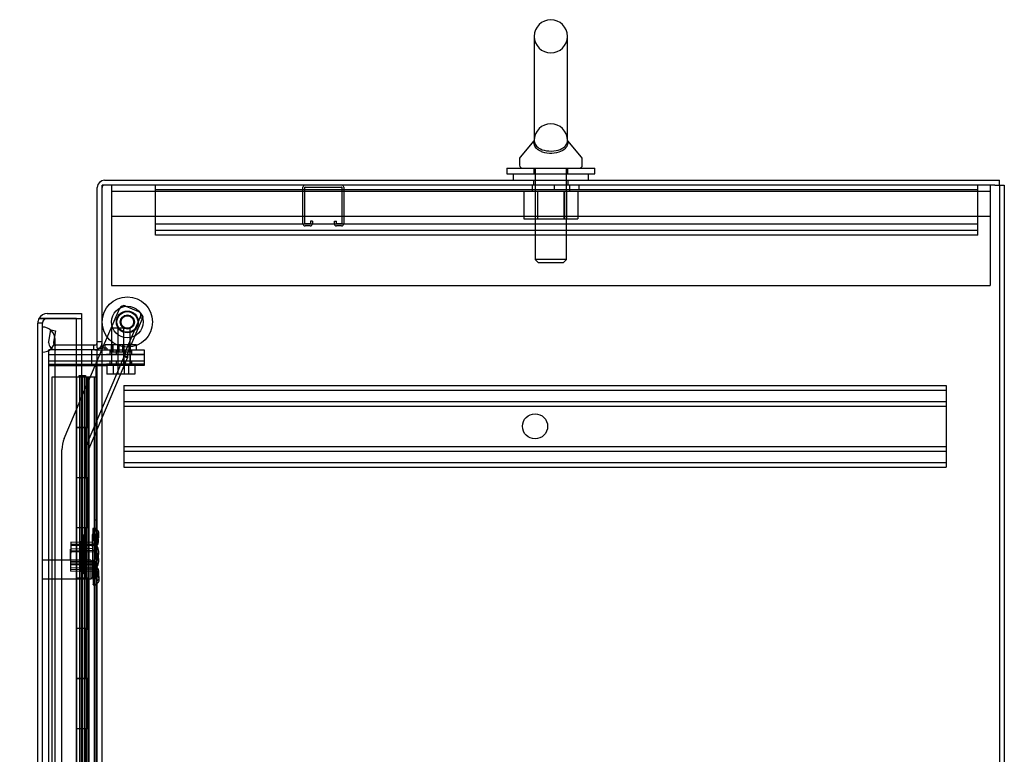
# Model space of a CAD drawing. Header units: inches. Extents: x 1 to 299, y -2 to 199.
# Tile 33 of 57: x 142 to 161, y 114 to 129. Entities that reach past the tile are written whole.
import ezdxf
from ezdxf.enums import TextEntityAlignment as Align
from ezdxf.lldxf.tags import DXFTag

# ---------------------------------------------------------------- set-up
doc = ezdxf.new("R2010")
doc.units = ezdxf.units.IN
doc.header["$MEASUREMENT"] = 0
for name, color, linetype in [('COM50677-2', 7, 'Continuous'), ('COM53964-1', 7, 'Continuous'), ('COM54746-48', 7, 'Continuous'), ('COM70098', 7, 'Continuous'), ('COM70215', 7, 'Continuous'), ('COM70220', 7, 'Continuous'), ('COM70739-8', 7, 'Continuous'), ('COM70839-1', 7, 'Continuous'), ('COM71196-5', 7, 'Continuous'), ('COM71210-10', 7, 'Continuous'), ('COM71298-1', 7, 'Continuous'), ('Default', 7, 'Continuous'), ('GSK87756', 7, 'Continuous'), ('NTS18024', 7, 'Continuous'), ('NTS18147', 7, 'Continuous'), ('NTS86070', 7, 'Continuous'), ('ROL87452', 7, 'Continuous'), ('RVT17786', 7, 'Continuous'), ('SCC180005', 7, 'Continuous'), ('SCS86414', 7, 'Continuous'), ('STD26122', 7, 'Continuous'), ('WAF25376', 7, 'Continuous'), ('WAF25377', 7, 'Continuous'), ('WAM254785', 7, 'Continuous'), ('WAM30038', 7, 'Continuous')]:
    doc.layers.add(name, color=color, linetype=linetype)
doc.styles.add('SEACAD_Times_New_Roman', font='times.ttf')
tags = doc.linetypes.add('HIDDEN2', pattern=[0.1875, 0.125, -0.0625]).pattern_tags.tags
tags[6:7] = [DXFTag(74, 4), DXFTag(75, 0), DXFTag(340, '0'), DXFTag(46, 0.0), DXFTag(50, 0.0), DXFTag(44, 0.0), DXFTag(45, 0.0)]
tags[4:5] = [DXFTag(74, 4), DXFTag(75, 0), DXFTag(340, '0'), DXFTag(46, 0.0), DXFTag(50, 0.0), DXFTag(44, 0.0), DXFTag(45, 0.0)]
doc.dimstyles.new('HAMMOND_(STH_-_300x200)', dxfattribs={"dimtxt": 1.5, "dimasz": 1.875, "dimexe": 0.75, "dimexo": 0.75, "dimgap": 0.375, "dimtad": 0, "dimtih": 1, "dimtoh": 1, "dimzin": 0, "dimdsep": 46, "dimtxsty": 'SEACAD_Times_New_Roman', "dimblk1": '_SE_FILLED', "dimblk2": '_SE_FILLED', "dimsah": 1, "dimcen": 0.75, "dimadec": 0, "dimazin": 0, "dimtfac": 0.8, "dimtofl": 0, "dimtmove": 0, "dimatfit": 3, "dimfxl": 1, "dimtolj": 1, "dimtzin": 0, "dimarcsym": 0})

# ---------------------------------------------------------------- blocks, each defined once
blk = doc.blocks.new('SE4')
at = {"layer": 'COM50677-2', "color": 7, "linetype": 'HIDDEN2'}
for p, q in [((143.609, 125.332), (143.609, 125.147)), ((151.984, 125.332), (151.984, 125.207)), ((152.734, 125.207), (152.734, 125.332)), ((161.109, 125.332), (161.109, 125.147)), ((143.609, 125.207), (161.109, 125.207)), ((143.609, 125.147), (143.609, 123.332)), ((161.109, 125.147), (161.109, 123.332)), ((161.109, 124.707), (143.609, 124.707)), ((143.609, 123.332), (161.109, 123.332))]:
    blk.add_line(p, q, dxfattribs=at)
at = {"layer": 'COM53964-1', "color": 7, "linetype": 'HIDDEN2'}
for p, q in [((144.484, 125.194), (144.484, 125.332)), ((152.422, 125.332), (152.422, 125.237)), ((152.922, 125.237), (152.922, 125.332)), ((160.859, 125.194), (160.859, 125.332)), ((160.859, 125.237), (144.484, 125.237)), ((144.484, 124.47), (144.484, 125.194)), ((160.859, 124.47), (160.859, 125.194)), ((160.859, 124.553), (144.484, 124.553)), ((144.484, 124.332), (144.484, 124.47)), ((160.859, 124.427), (144.484, 124.427)), ((160.859, 124.332), (144.484, 124.332)), ((160.859, 124.332), (160.859, 124.47)), ((143.856, 121.341), (143.856, 121.203)), ((143.856, 121.341), (160.231, 121.341)), ((143.856, 121.246), (160.231, 121.246)), ((143.856, 121.203), (143.856, 119.854)), ((160.231, 121.341), (160.231, 121.203)), ((160.231, 121.203), (160.231, 119.854)), ((143.856, 121.022), (160.231, 121.022)), ((143.856, 120.927), (160.231, 120.927)), ((143.856, 120.13), (160.231, 120.13)), ((143.856, 120.035), (160.231, 120.035)), ((143.856, 119.854), (143.856, 119.716)), ((143.856, 119.811), (160.231, 119.811)), ((160.231, 119.854), (160.231, 119.716)), ((143.856, 119.716), (160.231, 119.716))]:
    blk.add_line(p, q, dxfattribs=at)
blk.add_circle((152.044, 120.529), 0.25, dxfattribs=at)
at = {"layer": 'COM54746-48', "color": 7, "linetype": 'HIDDEN2'}
for p, q in [((142.911, 121.506), (142.425, 121.506)), ((142.425, 121.506), (142.425, 73.506)), ((142.967, 121.515), (142.967, 121.541)), ((142.967, 121.541), (143.017, 121.541)), ((143.017, 121.515), (142.967, 121.515)), ((142.975, 121.506), (142.975, 120.506)), ((142.98, 121.515), (142.98, 121.506)), ((142.98, 121.506), (142.98, 120.506)), ((143.017, 121.541), (143.042, 121.541)), ((143.017, 121.515), (143.042, 121.515)), ((143.019, 120.506), (143.019, 121.506)), ((143.025, 120.506), (143.025, 121.506)), ((143.03, 121.506), (143.03, 120.506)), ((143.042, 121.541), (143.092, 121.541)), ((143.092, 121.515), (143.042, 121.515)), ((143.071, 121.506), (143.071, 120.506)), ((143.08, 121.506), (143.08, 121.515)), ((143.08, 120.506), (143.08, 121.506)), ((143.085, 120.506), (143.085, 121.506)), ((143.092, 121.541), (143.092, 121.515)), ((143.147, 120.506), (143.147, 121.506)), ((143.156, 121.506), (143.156, 120.506)), ((143.16, 120.506), (143.16, 121.506)), ((143.165, 120.506), (143.165, 121.506)), ((143.266, 121.506), (143.266, 73.506)), ((142.975, 120.506), (142.975, 119.505)), ((142.98, 120.506), (142.98, 73.506)), ((143.019, 120.506), (143.019, 119.505)), ((143.025, 120.506), (143.025, 119.505)), ((143.03, 119.506), (143.03, 120.506)), ((143.071, 119.506), (143.071, 120.506)), ((143.08, 73.506), (143.08, 120.506)), ((143.085, 119.505), (143.085, 120.506)), ((143.116, 119.506), (143.116, 120.506)), ((143.165, 120.506), (143.16, 120.506)), ((143.165, 119.506), (143.165, 120.506)), ((142.975, 119.507), (142.913, 119.507)), ((142.975, 119.507), (143.019, 119.507)), ((142.975, 119.506), (142.975, 118.506)), ((143.147, 119.507), (143.019, 119.507)), ((143.019, 118.506), (143.019, 119.505)), ((143.025, 118.506), (143.025, 119.505)), ((143.03, 119.506), (143.03, 118.506)), ((143.071, 119.506), (143.071, 118.506)), ((143.085, 118.506), (143.085, 119.505)), ((143.147, 119.505), (143.147, 119.506)), ((143.147, 118.506), (143.147, 119.505)), ((143.156, 119.506), (143.156, 118.506)), ((143.165, 119.506), (143.16, 119.506)), ((143.16, 118.506), (143.16, 119.506)), ((143.165, 118.506), (143.165, 119.506)), ((143.328, 118.658), (143.266, 118.658)), ((142.975, 118.506), (142.975, 117.505)), ((143.019, 118.506), (143.019, 117.505)), ((143.025, 118.506), (143.025, 117.505)), ((143.03, 117.506), (143.03, 118.506)), ((143.071, 117.506), (143.071, 118.506)), ((143.085, 117.505), (143.085, 118.506)), ((143.116, 117.506), (143.116, 118.506)), ((143.165, 118.506), (143.16, 118.506)), ((143.165, 117.506), (143.165, 118.506)), ((143.266, 118.354), (143.328, 118.354)), ((142.975, 117.507), (142.913, 117.507)), ((142.975, 117.507), (143.019, 117.507)), ((142.975, 117.506), (142.975, 116.506)), ((143.147, 117.507), (143.019, 117.507)), ((143.019, 116.506), (143.019, 117.505)), ((143.025, 116.506), (143.025, 117.505)), ((143.03, 117.506), (143.03, 116.506)), ((143.071, 117.506), (143.071, 116.506)), ((143.085, 116.506), (143.085, 117.505)), ((143.147, 117.505), (143.147, 117.506)), ((143.147, 116.506), (143.147, 117.505)), ((143.156, 117.506), (143.156, 116.506)), ((143.165, 117.506), (143.16, 117.506)), ((143.16, 116.506), (143.16, 117.506)), ((143.165, 116.506), (143.165, 117.506)), ((142.975, 116.506), (142.975, 115.505)), ((143.019, 116.506), (143.019, 115.505)), ((143.025, 116.506), (143.025, 115.505)), ((143.03, 115.506), (143.03, 116.506)), ((143.071, 115.506), (143.071, 116.506)), ((143.085, 115.505), (143.085, 116.506)), ((143.116, 115.506), (143.116, 116.506)), ((143.165, 116.506), (143.16, 116.506)), ((143.165, 115.506), (143.165, 116.506)), ((142.975, 115.507), (142.913, 115.507)), ((142.975, 115.507), (143.019, 115.507)), ((142.975, 115.506), (142.975, 114.506)), ((143.147, 115.507), (143.019, 115.507)), ((143.019, 114.506), (143.019, 115.505)), ((143.025, 114.506), (143.025, 115.505)), ((143.03, 115.506), (143.03, 114.506)), ((143.071, 115.506), (143.071, 114.506)), ((143.085, 114.506), (143.085, 115.505)), ((143.147, 115.505), (143.147, 115.506)), ((143.147, 114.506), (143.147, 115.505)), ((143.156, 115.506), (143.156, 114.506)), ((143.165, 115.506), (143.16, 115.506)), ((143.16, 114.506), (143.16, 115.506)), ((143.165, 114.506), (143.165, 115.506)), ((142.975, 114.506), (142.975, 113.505)), ((143.019, 114.506), (143.019, 113.505)), ((143.025, 114.506), (143.025, 113.505)), ((143.03, 113.506), (143.03, 114.506)), ((143.071, 113.506), (143.071, 114.506)), ((143.085, 113.505), (143.085, 114.506)), ((143.116, 113.506), (143.116, 114.506)), ((143.165, 114.506), (143.16, 114.506)), ((143.165, 113.506), (143.165, 114.506))]:
    blk.add_line(p, q, dxfattribs=at)
at = {"layer": 'COM54746-48', "color": 7, "linetype": 'Continuous'}
for p, q in [((142.913, 121.506), (142.911, 121.506)), ((143.116, 121.506), (142.913, 121.506)), ((142.913, 121.506), (142.913, 120.506)), ((143.328, 121.506), (143.116, 121.506)), ((143.116, 121.506), (143.116, 120.506)), ((142.913, 120.506), (142.913, 119.505)), ((142.913, 120.506), (143.147, 120.506)), ((142.913, 120.506), (142.913, 120.506)), ((143.116, 120.506), (142.913, 120.506)), ((142.975, 120.506), (142.975, 120.506)), ((142.98, 120.506), (142.98, 120.506)), ((143.08, 120.506), (143.08, 120.506)), ((143.16, 120.506), (143.116, 120.506)), ((143.147, 119.506), (143.147, 120.506)), ((143.156, 119.506), (143.156, 120.506)), ((143.16, 120.506), (143.16, 119.506)), ((143.116, 119.506), (142.913, 119.506)), ((142.913, 119.506), (142.913, 118.506)), ((143.147, 119.505), (142.913, 119.505)), ((143.116, 119.506), (143.116, 118.506)), ((143.16, 119.506), (143.116, 119.506)), ((142.913, 118.506), (142.913, 117.505)), ((143.116, 118.506), (142.913, 118.506)), ((143.116, 118.506), (142.913, 118.506)), ((143.16, 118.506), (143.116, 118.506)), ((143.147, 117.506), (143.147, 118.506)), ((143.156, 117.506), (143.156, 118.506)), ((143.16, 118.506), (143.16, 117.506)), ((143.116, 117.506), (142.913, 117.506)), ((142.913, 117.506), (142.913, 116.506)), ((143.147, 117.505), (142.913, 117.505)), ((143.116, 117.506), (143.116, 116.506)), ((143.16, 117.506), (143.116, 117.506)), ((142.913, 116.506), (142.913, 115.505)), ((143.116, 116.506), (142.913, 116.506)), ((143.116, 116.506), (142.913, 116.506)), ((143.16, 116.506), (143.116, 116.506)), ((143.147, 115.506), (143.147, 116.506)), ((143.156, 115.506), (143.156, 116.506)), ((143.16, 116.506), (143.16, 115.506)), ((143.116, 115.506), (142.913, 115.506)), ((142.913, 115.506), (142.913, 114.506)), ((143.147, 115.505), (142.913, 115.505)), ((143.116, 115.506), (143.116, 114.506)), ((143.16, 115.506), (143.116, 115.506)), ((142.913, 114.506), (142.913, 113.505)), ((143.116, 114.506), (142.913, 114.506)), ((143.116, 114.506), (142.913, 114.506)), ((143.16, 114.506), (143.116, 114.506)), ((143.147, 113.506), (143.147, 114.506)), ((143.156, 113.506), (143.156, 114.506)), ((143.16, 114.506), (143.16, 113.506))]:
    blk.add_line(p, q, dxfattribs=at)
at = {"layer": 'COM70098', "color": 7, "linetype": 'HIDDEN2'}
for p, q in [((142.361, 121.957), (143.51, 121.957)), ((143.218, 121.957), (143.218, 122.052)), ((143.51, 122.052), (144.26, 122.052)), ((144.26, 121.957), (143.51, 121.957)), ((143.58, 122.052), (143.58, 121.957)), ((143.705, 122.052), (143.705, 121.957)), ((143.892, 121.957), (143.892, 122.052)), ((144.017, 121.957), (144.017, 122.052)), ((144.26, 122.052), (144.26, 121.957)), ((142.361, 121.835), (143.51, 121.835)), ((143.218, 121.74), (143.218, 121.835)), ((143.51, 121.835), (144.26, 121.835)), ((143.58, 121.835), (143.58, 121.74)), ((143.705, 121.835), (143.705, 121.74)), ((143.892, 121.74), (143.892, 121.835)), ((144.017, 121.74), (144.017, 121.835)), ((144.26, 121.835), (144.26, 121.74)), ((142.361, 121.74), (143.51, 121.74)), ((144.26, 121.74), (143.51, 121.74))]:
    blk.add_line(p, q, dxfattribs=at)
at = {"layer": 'COM70215', "color": 7, "linetype": 'HIDDEN2'}
for p, q in [((147.423, 124.562), (147.423, 125.289)), ((147.463, 124.562), (147.463, 125.289)), ((147.466, 125.292), (148.193, 125.292)), ((148.196, 125.289), (148.196, 124.562)), ((148.236, 125.289), (148.236, 124.562)), ((147.568, 124.559), (147.466, 124.559)), ((147.568, 124.519), (147.466, 124.519)), ((147.571, 124.613), (147.571, 124.562)), ((147.611, 124.613), (147.571, 124.613)), ((147.611, 124.613), (147.611, 124.562)), ((148.048, 124.562), (148.048, 124.613)), ((148.048, 124.613), (148.088, 124.613)), ((148.088, 124.562), (148.088, 124.613)), ((148.193, 124.559), (148.091, 124.559)), ((148.193, 124.519), (148.091, 124.519))]:
    blk.add_line(p, q, dxfattribs=at)
for centre, radius, start, end in [((147.466, 125.289), 0.043, 90, 180), ((147.466, 125.289), 0.003, 90, 180), ((148.193, 125.289), 0.043, 0, 90), ((148.193, 125.289), 0.003, 0, 90), ((147.466, 124.562), 0.043, 180, 270), ((147.466, 124.562), 0.003, 180, 270), ((147.568, 124.562), 0.003, 270, 0), ((147.568, 124.562), 0.043, 270, 0), ((148.091, 124.562), 0.043, 180, 270), ((148.091, 124.562), 0.003, 180, 270), ((148.193, 124.562), 0.003, 270, 0), ((148.193, 124.562), 0.043, 270, 0)]:
    blk.add_arc(centre, radius, start, end, dxfattribs=at)
at = {"layer": 'COM70220', "color": 7, "linetype": 'HIDDEN2'}
for p, q in [((142.237, 122.005), (142.237, 122.504)), ((142.238, 122.504), (142.237, 122.504)), ((142.238, 122.005), (142.238, 122.504)), ((142.24, 122.255), (142.238, 122.504)), ((142.238, 122.006), (142.24, 122.255)), ((142.24, 122.005), (142.24, 122.255)), ((142.486, 122.005), (142.486, 122.255)), ((142.237, 122.006), (142.238, 122.006)), ((142.237, 72.945), (142.237, 122.005)), ((142.238, 72.945), (142.238, 122.005)), ((142.24, 72.945), (142.24, 122.005)), ((142.486, 72.945), (142.486, 122.005))]:
    blk.add_line(p, q, dxfattribs=at)
for start, end in [(0, 90), (270, 0)]:
    blk.add_arc((142.236, 122.255), 0.25, start, end, dxfattribs=at)
at = {"layer": 'COM70739-8', "color": 7, "linetype": 'HIDDEN2'}
blk.add_line((143.298, 121.74), (143.298, 73.12), dxfattribs=at)
at = {"layer": 'COM70839-1', "color": 7, "linetype": 'HIDDEN2'}
for p, q in [((143.433, 122.082), (143.767, 122.87)), ((143.898, 122.923), (144.145, 122.818)), ((143.892, 122.016), (144.18, 122.695)), ((143.938, 121.997), (144.226, 122.675)), ((144.18, 122.695), (144.226, 122.675)), ((142.67, 120.285), (143.42, 122.052)), ((143.892, 122.016), (143.938, 121.997)), ((143.093, 120.105), (143.869, 121.935)), ((143.159, 120.077), (143.935, 121.906)), ((143.863, 121.92), (143.929, 121.892)), ((143.935, 121.906), (143.869, 121.935)), ((142.625, 100.421), (142.625, 120.063)), ((143.084, 98.161), (143.084, 120.063)), ((143.156, 98.161), (143.156, 120.063)), ((143.156, 119.494), (143.084, 119.494)), ((143.084, 116.494), (143.156, 116.494))]:
    blk.add_line(p, q, dxfattribs=at)
at = {"layer": 'COM70839-1', "color": 7, "linetype": 'Continuous'}
blk.add_line((143.42, 122.052), (143.433, 122.082), dxfattribs=at)
at = {"layer": 'COM70839-1', "color": 7, "linetype": 'HIDDEN2'}
blk.add_circle((143.926, 122.606), 0.129, dxfattribs=at)
for centre, radius, start, end in [((143.859, 122.831), 0.1, 67, 157), ((144.106, 122.726), 0.1, 33.5987, 67), ((144.075, 122.75), 0.119, 332.2751, 15.3228), ((144.217, 121.881), 0.352, 157.3786, 171.2306), ((143.192, 120.063), 0.567, 157, 180), ((143.192, 120.063), 0.108, 157, 180), ((143.192, 120.063), 0.036, 157, 180)]:
    blk.add_arc(centre, radius, start, end, dxfattribs=at)
for points, knots in [([(144.189, 122.781), (144.19, 122.781), (144.191, 122.78), (144.192, 122.779), (144.192, 122.779), (144.193, 122.778), (144.193, 122.778), (144.194, 122.777), (144.195, 122.776), (144.199, 122.772), (144.201, 122.77), (144.207, 122.763), (144.211, 122.758), (144.221, 122.744), (144.226, 122.735), (144.232, 122.716), (144.233, 122.707), (144.232, 122.695), (144.231, 122.69), (144.23, 122.686), (144.23, 122.685), (144.229, 122.683), (144.229, 122.683), (144.229, 122.682), (144.229, 122.681), (144.228, 122.679), (144.227, 122.678), (144.226, 122.675)], [0, 0, 0, 0, 0.015625, 0.015625, 0.023438, 0.023438, 0.03125, 0.03125, 0.0625, 0.0625, 0.125, 0.125, 0.25, 0.25, 0.5, 0.5, 0.75, 0.75, 0.875, 0.875, 0.90625, 0.90625, 0.921875, 0.921875, 0.9375, 0.9375, 1, 1, 1, 1]), ([(143.935, 121.906), (143.935, 121.907), (143.936, 121.908), (143.936, 121.91), (143.937, 121.914), (143.937, 121.918), (143.936, 121.925), (143.935, 121.934), (143.933, 121.946), (143.932, 121.959), (143.932, 121.971), (143.933, 121.98), (143.935, 121.989), (143.937, 121.994), (143.938, 121.997)], [0, 0, 0, 0, 0.040175, 0.080102, 0.158226, 0.23381, 0.30692, 0.445198, 0.573002, 0.690655, 0.799398, 0.868041, 0.934412, 1, 1, 1, 1])]:
    blk.add_open_spline(points, degree=3, knots=knots, dxfattribs=at)
at = {"layer": 'COM71196-5', "color": 7, "linetype": 'Continuous'}
for p, q in [((142.331, 122.772), (143.016, 122.772)), ((143.016, 122.772), (143.016, 122.677)), ((142.141, 72.43), (142.141, 122.582)), ((142.331, 122.677), (142.166, 122.677)), ((142.166, 122.677), (142.331, 122.677)), ((142.911, 122.677), (142.331, 122.677)), ((142.331, 122.677), (143.016, 122.677)), ((142.911, 122.677), (143.016, 122.677)), ((142.911, 72.335), (142.911, 122.677)), ((143.016, 122.677), (143.016, 122.147))]:
    blk.add_line(p, q, dxfattribs=at)
at = {"layer": 'COM71196-5', "color": 7, "linetype": 'HIDDEN2'}
for p, q in [((142.236, 122.582), (142.141, 122.582)), ((142.236, 72.43), (142.236, 122.582)), ((143.016, 122.147), (143.016, 72.647))]:
    blk.add_line(p, q, dxfattribs=at)
at = {"layer": 'COM71196-5', "color": 7, "linetype": 'Continuous'}
for start, end in [(90, 150), (150, 180)]:
    blk.add_arc((142.331, 122.582), 0.19, start, end, dxfattribs=at)
at = {"layer": 'COM71196-5', "color": 7, "linetype": 'HIDDEN2'}
blk.add_arc((142.331, 122.582), 0.095, 90, 180, dxfattribs=at)
at = {"layer": 'COM71196-5', "color": 7, "linetype": 'Continuous'}
blk.add_ellipse((142.331, 122.582), major_axis=(0.19, 0), ratio=0.999171, start_param=2.617994, end_param=3.141593, dxfattribs=at)
at = {"layer": 'COM71196-5', "color": 7, "linetype": 'HIDDEN2'}
blk.add_ellipse((142.331, 122.582), major_axis=(0.095, 0), ratio=0.999171, start_param=1.570796, end_param=3.141593, dxfattribs=at)
at = {"layer": 'COM71210-10', "color": 7, "linetype": 'Continuous'}
for p, q in [((161.198, 125.332), (143.423, 125.332)), ((143.423, 122.082), (143.423, 125.332)), ((161.198, 125.332), (161.388, 125.332)), ((161.388, 125.332), (161.388, 65.462)), ((143.233, 122.052), (142.911, 122.052)), ((143.328, 122.052), (143.233, 122.052)), ((143.328, 72.742), (143.328, 122.052)), ((143.328, 122.052), (143.518, 122.052)), ((143.518, 122.082), (143.423, 122.082)), ((143.518, 122.082), (143.518, 122.052))]:
    blk.add_line(p, q, dxfattribs=at)
at = {"layer": 'COM71210-10', "color": 7, "linetype": 'HIDDEN2'}
for p, q in [((161.293, 125.332), (161.293, 65.462)), ((142.361, 72.742), (142.361, 122.052)), ((142.911, 122.052), (142.361, 122.052)), ((143.423, 72.742), (143.423, 122.052))]:
    blk.add_line(p, q, dxfattribs=at)
at = {"layer": 'COM71298-1', "color": 7, "linetype": 'Continuous'}
for p, q in [((143.328, 122.082), (143.328, 125.284)), ((143.471, 125.427), (161.293, 125.427)), ((161.293, 125.332), (161.293, 125.427)), ((143.28, 122.147), (142.911, 122.147)), ((143.328, 122.082), (143.423, 122.082))]:
    blk.add_line(p, q, dxfattribs=at)
at = {"layer": 'COM71298-1', "color": 7, "linetype": 'HIDDEN2'}
for p, q in [((152.015, 125.427), (152.015, 125.332)), ((152.703, 125.332), (152.703, 125.427)), ((142.361, 122.22), (142.401, 122.449)), ((142.401, 122.449), (142.495, 122.432)), ((142.495, 122.432), (142.454, 122.204)), ((142.359, 122.203), (142.361, 122.22)), ((142.454, 122.204), (142.455, 122.186)), ((142.911, 122.147), (142.502, 122.147)), ((143.259, 122.052), (143.259, 122.147)), ((143.423, 122.21), (143.328, 122.21))]:
    blk.add_line(p, q, dxfattribs=at)
at = {"layer": 'COM71298-1', "color": 7, "linetype": 'Continuous'}
for centre, radius, start, end in [((143.471, 125.284), 0.143, 90, 180), ((143.28, 122.195), 0.048, 270, 0), ((143.28, 122.195), 0.143, 270, 307.7949)]:
    blk.add_arc(centre, radius, start, end, dxfattribs=at)
at = {"layer": 'COM71298-1', "color": 7, "linetype": 'HIDDEN2'}
for centre, radius, start, end in [((143.471, 125.284), 0.048, 90, 180), ((142.502, 122.195), 0.143, 177.0342, 270), ((142.502, 122.195), 0.048, 191.3973, 270), ((143.28, 122.195), 0.143, 307.7949, 0)]:
    blk.add_arc(centre, radius, start, end, dxfattribs=at)
at = {"layer": 'GSK87756', "color": 7, "linetype": 'HIDDEN2'}
for p, q in [((142.361, 121.957), (143.51, 121.957)), ((143.218, 121.769), (143.218, 121.957)), ((143.51, 121.957), (144.26, 121.957)), ((143.611, 121.957), (143.611, 121.769)), ((143.736, 121.957), (143.736, 121.769)), ((143.861, 121.769), (143.861, 121.957)), ((143.986, 121.769), (143.986, 121.957)), ((144.26, 121.957), (144.26, 121.769)), ((142.361, 121.769), (143.51, 121.769)), ((144.26, 121.769), (143.51, 121.769))]:
    blk.add_line(p, q, dxfattribs=at)
at = {"layer": 'NTS18024', "color": 7, "linetype": 'HIDDEN2'}
for p, q in [((151.822, 125.207), (151.822, 124.662)), ((152.047, 125.207), (152.047, 124.662)), ((152.096, 125.207), (152.096, 124.662)), ((152.096, 125.207), (152.096, 124.662)), ((152.622, 125.207), (152.622, 124.662)), ((152.623, 124.662), (152.623, 125.207)), ((152.672, 125.207), (152.672, 124.662)), ((152.894, 125.207), (152.894, 124.662)), ((151.822, 124.662), (152.096, 124.662)), ((152.096, 124.662), (152.622, 124.662)), ((152.622, 124.662), (152.894, 124.662))]:
    blk.add_line(p, q, dxfattribs=at)
at = {"layer": 'NTS18147', "color": 7, "linetype": 'HIDDEN2'}
for p, q in [((143.237, 118.493), (143.236, 118.304)), ((143.237, 118.493), (143.237, 118.498)), ((143.3, 118.497), (143.237, 118.498)), ((143.237, 118.493), (143.3, 118.493)), ((143.3, 118.438), (143.299, 118.304)), ((143.3, 118.497), (143.3, 118.493)), ((143.3, 118.438), (143.3, 118.493)), ((142.798, 118.22), (142.795, 117.78)), ((143.235, 118.218), (142.798, 118.22)), ((143.286, 118.377), (143.223, 118.375)), ((143.223, 118.375), (143.223, 118.371)), ((143.223, 118.371), (143.286, 118.372)), ((143.223, 118.371), (143.227, 118.182)), ((143.236, 118.304), (143.235, 118.187)), ((143.299, 118.304), (143.236, 118.304)), ((143.286, 118.372), (143.286, 118.377)), ((143.287, 118.318), (143.286, 118.372)), ((143.287, 118.318), (143.29, 118.183)), ((143.298, 118.186), (143.299, 118.304)), ((143.351, 118.225), (143.35, 118.279)), ((143.361, 118.343), (143.361, 118.398)), ((143.229, 118.095), (142.792, 118.086)), ((142.801, 117.646), (142.792, 118.086)), ((142.792, 118.053), (143.293, 118.064)), ((143.293, 118.033), (142.793, 118.022)), ((143.298, 118.154), (142.797, 118.157)), ((142.798, 118.188), (143.298, 118.185)), ((143.29, 118.183), (143.227, 118.182)), ((143.227, 118.182), (143.23, 118.064)), ((143.23, 118.064), (143.293, 118.066)), ((143.23, 118.064), (143.238, 117.687)), ((143.235, 118.187), (143.233, 117.809)), ((143.235, 118.187), (143.298, 118.186)), ((143.293, 118.066), (143.29, 118.183)), ((143.293, 118.066), (143.301, 117.688)), ((143.298, 118.186), (143.296, 117.809)), ((142.796, 117.844), (143.296, 117.841)), ((142.795, 117.813), (143.296, 117.81)), ((142.795, 117.78), (143.233, 117.778)), ((142.8, 117.709), (143.3, 117.72)), ((142.801, 117.678), (143.301, 117.689)), ((142.801, 117.646), (143.239, 117.655)), ((143.232, 117.691), (143.231, 117.502)), ((143.233, 117.809), (143.232, 117.691)), ((143.232, 117.691), (143.295, 117.691)), ((143.296, 117.809), (143.233, 117.809)), ((143.301, 117.688), (143.238, 117.687)), ((143.238, 117.687), (143.241, 117.569)), ((143.295, 117.691), (143.294, 117.557)), ((143.295, 117.691), (143.296, 117.809)), ((143.304, 117.57), (143.301, 117.688)), ((143.357, 117.596), (143.357, 117.651)), ((143.231, 117.502), (143.231, 117.498)), ((143.294, 117.502), (143.231, 117.502)), ((143.231, 117.498), (143.294, 117.497)), ((143.241, 117.569), (143.304, 117.57)), ((143.241, 117.569), (143.245, 117.38)), ((143.294, 117.557), (143.294, 117.502)), ((143.294, 117.497), (143.294, 117.502)), ((143.304, 117.57), (143.307, 117.436)), ((143.307, 117.436), (143.308, 117.382)), ((143.368, 117.477), (143.367, 117.532)), ((143.308, 117.382), (143.245, 117.38)), ((143.245, 117.376), (143.245, 117.38)), ((143.245, 117.376), (143.308, 117.377)), ((143.308, 117.382), (143.308, 117.377))]:
    blk.add_line(p, q, dxfattribs=at)
for centre, start, end in [((143.041, 117.871), 324.8989, 37.6313), ((143.041, 117.999), 323.2962, 36.0286)]:
    blk.add_arc(centre, 0.318, start, end, dxfattribs=at)
for centre, major_axis in [((143.043, 118.345), (-0.318, 0.002)), ((143.043, 118.4), (-0.318, 0.002)), ((143.032, 118.272), (-0.318, -0.007)), ((143.033, 118.217), (-0.318, -0.007)), ((143.039, 117.653), (-0.318, 0.002)), ((143.038, 117.598), (-0.318, 0.002)), ((143.048, 117.525), (-0.318, -0.007)), ((143.049, 117.47), (-0.318, -0.007))]:
    blk.add_ellipse(centre, major_axis=major_axis, ratio=0.5, start_param=2.506883, end_param=3.776302, dxfattribs=at)
at = {"layer": 'NTS86070', "color": 7, "linetype": 'HIDDEN2'}
for p, q in [((143.986, 122.152), (143.486, 122.152)), ((143.486, 122.052), (143.486, 122.152)), ((143.611, 122.052), (143.611, 122.152)), ((143.611, 122.012), (143.611, 122.152)), ((143.635, 122.152), (143.635, 122.012)), ((143.736, 122.012), (143.736, 122.152)), ((143.76, 122.152), (143.76, 122.012)), ((143.836, 122.012), (143.836, 122.152)), ((143.861, 122.012), (143.861, 122.152)), ((143.961, 122.012), (143.961, 122.152)), ((144.111, 122.152), (143.986, 122.152)), ((143.986, 122.012), (143.986, 122.152)), ((143.986, 122.052), (143.986, 122.152)), ((144.111, 122.052), (144.111, 122.152)), ((143.589, 122.052), (143.589, 122.022)), ((143.599, 122.012), (143.872, 122.012)), ((143.714, 122.052), (143.714, 122.022)), ((143.872, 122.012), (143.997, 122.012)), ((143.882, 122.022), (143.882, 122.052)), ((144.007, 122.022), (144.007, 122.052))]:
    blk.add_line(p, q, dxfattribs=at)
for centre, start, end in [((143.599, 122.022), 180, 270), ((143.724, 122.022), 180, 270), ((143.872, 122.022), 270, 0), ((143.997, 122.022), 270, 0)]:
    blk.add_arc(centre, 0.01, start, end, dxfattribs=at)
at = {"layer": 'ROL87452', "color": 7, "linetype": 'HIDDEN2'}
for radius in [0.5, 0.206]:
    blk.add_circle((143.926, 122.606), radius, dxfattribs=at)
at = {"layer": 'RVT17786', "color": 7, "linetype": 'HIDDEN2'}
for radius in [0.217, 0.125]:
    blk.add_circle((143.926, 122.606), radius, dxfattribs=at)
at = {"layer": 'SCC180005', "color": 7, "linetype": 'HIDDEN2'}
for p, q in [((143.613, 122.49), (143.859, 122.49)), ((143.613, 122.49), (143.613, 121.74)), ((143.738, 122.49), (143.738, 121.74)), ((143.859, 121.74), (143.859, 122.49)), ((143.861, 122.49), (143.984, 122.49)), ((143.984, 121.74), (143.984, 122.49)), ((143.52, 121.74), (143.52, 121.566)), ((143.736, 121.566), (143.52, 121.566)), ((143.645, 121.74), (143.645, 121.566)), ((143.736, 121.74), (143.736, 121.566)), ((143.952, 121.566), (143.736, 121.566)), ((143.861, 121.74), (143.861, 121.566)), ((143.952, 121.74), (143.952, 121.566)), ((144.077, 121.566), (143.952, 121.566)), ((144.077, 121.74), (144.077, 121.566))]:
    blk.add_line(p, q, dxfattribs=at)
at = {"layer": 'SCS86414', "color": 7, "linetype": 'Continuous'}
for p, q in [((152.028, 128.292), (152.028, 126.223)), ((152.69, 126.221), (152.69, 128.292)), ((152.019, 126.211), (151.748, 125.885)), ((152.97, 125.885), (152.699, 126.212)), ((151.734, 125.846), (151.734, 125.727)), ((152.984, 125.727), (152.984, 125.846))]:
    blk.add_line(p, q, dxfattribs=at)
at = {"layer": 'SCS86414', "color": 7, "linetype": 'HIDDEN2'}
for p, q in [((152.047, 125.667), (152.047, 123.852)), ((152.671, 123.852), (152.671, 125.667)), ((152.671, 123.852), (152.047, 123.852)), ((152.047, 123.852), (152.107, 123.792)), ((152.107, 123.792), (152.611, 123.792)), ((152.611, 123.792), (152.671, 123.852))]:
    blk.add_line(p, q, dxfattribs=at)
at = {"layer": 'SCS86414', "color": 7, "linetype": 'Continuous'}
for centre, radius, start, end in [((152.359, 128.292), 0.331, 0, 180), ((151.794, 125.846), 0.06, 140.3214, 180), ((152.924, 125.846), 0.06, 0, 39.6786), ((151.794, 125.727), 0.06, 180, 270), ((152.924, 125.727), 0.06, 270, 0)]:
    blk.add_arc(centre, radius, start, end, dxfattribs=at)
at = {"layer": 'SCS86414', "color": 7, "linetype": 'HIDDEN2'}
for centre, start, end in [((152.359, 128.292), 180, 0), ((152.359, 126.221), 0, 180)]:
    blk.add_arc(centre, 0.331, start, end, dxfattribs=at)
at = {"layer": 'SCS86414', "color": 7, "linetype": 'Continuous'}
for points, knots in [([(152.697, 126.214), (152.697, 126.214), (152.698, 126.21), (152.698, 126.193), (152.698, 126.181), (152.693, 126.139), (152.682, 126.108), (152.636, 126.048), (152.601, 126.02), (152.505, 125.978), (152.443, 125.964), (152.313, 125.96), (152.247, 125.97), (152.168, 125.997), (152.144, 126.008), (152.104, 126.033), (152.087, 126.047), (152.046, 126.09), (152.031, 126.121), (152.022, 126.165), (152.02, 126.179), (152.02, 126.202), (152.021, 126.211), (152.021, 126.214), (152.021, 126.214), (152.021, 126.214)], [0.318155, 0.318155, 0.318155, 0.318155, 0.34375, 0.34375, 0.375, 0.375, 0.4375, 0.4375, 0.5, 0.5, 0.5625, 0.5625, 0.625, 0.625, 0.65625, 0.65625, 0.6875, 0.6875, 0.75, 0.75, 0.78125, 0.78125, 0.8125, 0.8125, 0.818429, 0.818429, 0.818429, 0.818429]), ([(152.028, 126.225), (152.028, 126.217), (152.028, 126.201), (152.038, 126.159), (152.051, 126.131), (152.101, 126.078), (152.138, 126.054), (152.239, 126.018), (152.303, 126.008), (152.433, 126.009), (152.495, 126.022), (152.592, 126.06), (152.626, 126.085), (152.672, 126.138), (152.683, 126.167), (152.691, 126.21), (152.691, 126.226), (152.69, 126.231)], [0.2064316, 0.2064316, 0.2064316, 0.2064316, 0.25, 0.25, 0.3125, 0.3125, 0.375, 0.375, 0.4375, 0.4375, 0.5, 0.5, 0.5625, 0.5625, 0.625, 0.625, 0.6743973, 0.6743973, 0.6743973, 0.6743973])]:
    blk.add_open_spline(points, degree=3, knots=knots, dxfattribs=at)
at = {"layer": 'SCS86414', "color": 7, "linetype": 'HIDDEN2'}
blk.add_open_spline([(152.028, 126.232), (152.028, 126.232), (152.028, 126.232), (152.028, 126.232), (152.028, 126.231), (152.028, 126.23)], degree=3, knots=[0.18461884, 0.18461884, 0.18461884, 0.18461884, 0.1875, 0.1875, 0.19607167, 0.19607167, 0.19607167, 0.19607167], dxfattribs=at)
at = {"layer": 'STD26122', "color": 7, "linetype": 'HIDDEN2'}
for p, q in [((143.201, 117.862), (142.236, 117.862)), ((143.201, 117.862), (143.201, 117.492)), ((143.236, 117.827), (143.201, 117.862)), ((143.236, 117.527), (143.236, 117.827)), ((142.236, 117.492), (143.201, 117.492)), ((143.201, 117.492), (143.236, 117.527))]:
    blk.add_line(p, q, dxfattribs=at)
at = {"layer": 'WAF25376', "color": 7, "linetype": 'HIDDEN2'}
for radius in [0.315, 0.14]:
    blk.add_circle((143.926, 122.606), radius, dxfattribs=at)
at = {"layer": 'WAF25377', "color": 7, "linetype": 'Continuous'}
for p, q in [((151.484, 125.667), (153.234, 125.667)), ((151.484, 125.667), (151.484, 125.552)), ((151.484, 125.552), (153.234, 125.552)), ((153.234, 125.552), (153.234, 125.667))]:
    blk.add_line(p, q, dxfattribs=at)
at = {"layer": 'WAF25377', "color": 7, "linetype": 'HIDDEN2'}
for p, q in [((152.019, 125.667), (152.019, 125.552)), ((152.699, 125.552), (152.699, 125.667))]:
    blk.add_line(p, q, dxfattribs=at)
at = {"layer": 'WAM254785', "color": 7, "linetype": 'Continuous'}
for p, q in [((151.609, 125.552), (151.609, 125.427)), ((153.109, 125.427), (153.109, 125.552))]:
    blk.add_line(p, q, dxfattribs=at)
at = {"layer": 'WAM254785', "color": 7, "linetype": 'HIDDEN2'}
for p, q in [((152.047, 125.552), (152.047, 125.427)), ((152.672, 125.427), (152.672, 125.552))]:
    blk.add_line(p, q, dxfattribs=at)
at = {"layer": 'WAM30038', "color": 7, "linetype": 'HIDDEN2'}
for p, q in [((142.997, 118.227), (142.997, 118.173)), ((143.013, 118.209), (142.997, 118.227)), ((142.997, 118.173), (142.997, 118.227)), ((143.076, 118.247), (143.052, 118.246)), ((143.052, 118.246), (143.068, 117.497)), ((143.058, 117.624), (143.062, 118.374)), ((143.086, 118.374), (143.062, 118.374)), ((143.086, 118.284), (143.062, 118.285)), ((143.076, 118.247), (143.092, 117.497)), ((143.082, 117.624), (143.086, 118.374)), ((143.007, 118.081), (142.991, 118.098)), ((142.992, 118.044), (142.991, 118.098)), ((143.036, 118.073), (142.992, 118.044)), ((142.992, 118.044), (143.008, 118.032)), ((142.993, 118.019), (143.037, 118.048)), ((142.997, 118.148), (142.996, 118.017)), ((142.996, 118.017), (142.997, 118.148)), ((143.042, 118.201), (142.997, 118.173)), ((142.997, 118.148), (143.042, 118.176)), ((143.013, 118.16), (142.997, 118.173)), ((142.997, 118.173), (143.013, 118.16)), ((142.997, 118.148), (143.013, 118.135)), ((143.013, 118.135), (142.997, 118.148)), ((143.008, 118.032), (143.007, 118.081)), ((143.008, 118.032), (143.073, 118.074)), ((143.073, 118.049), (143.009, 118.007)), ((143.013, 118.135), (143.012, 118.017)), ((143.012, 118.017), (143.013, 118.135)), ((143.013, 118.209), (143.013, 118.16)), ((143.013, 118.16), (143.013, 118.209)), ((143.013, 118.16), (143.078, 118.201)), ((143.078, 118.176), (143.013, 118.135)), ((143.079, 118.079), (143.05, 118.079)), ((143.078, 118.158), (143.054, 118.157)), ((143.085, 118.206), (143.056, 118.206)), ((142.996, 117.888), (142.993, 118.019)), ((143.009, 118.007), (142.993, 118.019)), ((142.996, 117.982), (142.995, 117.85)), ((142.995, 117.85), (142.996, 117.982)), ((143.011, 117.863), (142.995, 117.85)), ((142.995, 117.85), (143.011, 117.863)), ((143.04, 117.822), (142.995, 117.85)), ((142.995, 117.825), (143.011, 117.838)), ((143.011, 117.838), (142.995, 117.825)), ((143.041, 118.016), (142.996, 118.017)), ((142.996, 117.982), (143.041, 117.981)), ((143.041, 117.889), (142.996, 117.888)), ((142.996, 117.853), (143.041, 117.854)), ((142.999, 117.721), (142.996, 117.853)), ((143.012, 117.888), (143.009, 118.007)), ((143.012, 117.982), (143.011, 117.863)), ((143.011, 117.863), (143.012, 117.982)), ((143.011, 117.863), (143.076, 117.821)), ((143.011, 117.838), (143.011, 117.789)), ((143.011, 117.789), (143.011, 117.838)), ((143.076, 117.797), (143.011, 117.838)), ((143.015, 117.734), (143.012, 117.853)), ((143.041, 118.016), (143.077, 118.016)), ((143.041, 117.981), (143.077, 117.981)), ((143.041, 117.889), (143.077, 117.889)), ((143.041, 117.854), (143.077, 117.854)), ((142.995, 117.825), (142.995, 117.771)), ((142.995, 117.771), (142.995, 117.825)), ((142.995, 117.825), (143.04, 117.797)), ((142.995, 117.771), (143.011, 117.789)), ((142.999, 117.721), (143.015, 117.734)), ((143.045, 117.694), (142.999, 117.721)), ((143.016, 117.71), (143, 117.696)), ((143.001, 117.642), (143, 117.696)), ((143, 117.696), (143.045, 117.669)), ((143.001, 117.642), (143.017, 117.66)), ((143.015, 117.734), (143.081, 117.695)), ((143.017, 117.66), (143.016, 117.71)), ((143.082, 117.67), (143.016, 117.71)), ((143.053, 117.792), (143.053, 117.792)), ((143.053, 117.792), (143.083, 117.791)), ((143.058, 117.713), (143.082, 117.713)), ((143.059, 117.664), (143.089, 117.665)), ((143.059, 117.664), (143.059, 117.664)), ((143.058, 117.624), (143.082, 117.624)), ((143.066, 117.586), (143.09, 117.586)), ((143.068, 117.497), (143.092, 117.497))]:
    blk.add_line(p, q, dxfattribs=at)
for centre, radius, start, end in [((142.478, 118.908), 0.854, 311.3723, 313.1077), ((142.481, 118.905), 0.85, 311.3683, 313.1117), ((143.042, 117.998), 0.0181, 1.4343, 92.7355), ((143.042, 118), 0.0182, 266.8233, 357.6567), ((143.042, 117.871), 0.0181, 3.0369, 94.3381), ((143.042, 117.872), 0.0182, 268.426, 359.2593), ((142.47, 117.099), 0.85, 47.1656, 47.9566), ((142.467, 117.096), 0.854, 46.2172, 47.9525), ((142.493, 116.953), 0.854, 47.8198, 49.5552)]:
    blk.add_arc(centre, radius, start, end, dxfattribs=at)
for points, knots in [([(142.997, 118.227), (143.01, 118.239), (143.023, 118.25), (143.036, 118.262), (143.038, 118.263), (143.04, 118.265), (143.043, 118.267)], [0, 0, 0, 0, 0.858552, 0.858552, 0.858552, 1, 1, 1, 1]), ([(143.079, 118.267), (143.077, 118.266), (143.075, 118.264), (143.074, 118.263), (143.054, 118.245), (143.033, 118.227), (143.013, 118.209)], [0, 0, 0, 0, 0.073129, 0.073129, 0.073129, 1, 1, 1, 1]), ([(142.991, 118.098), (143.004, 118.11), (143.016, 118.122), (143.029, 118.134), (143.031, 118.136), (143.033, 118.137), (143.035, 118.139)], [0, 0, 0, 0, 0.858552, 0.858552, 0.858552, 1, 1, 1, 1]), ([(143.071, 118.14), (143.07, 118.139), (143.068, 118.137), (143.066, 118.136), (143.047, 118.117), (143.027, 118.099), (143.007, 118.081)], [0, 0, 0, 0, 0.073129, 0.073129, 0.073129, 1, 1, 1, 1]), ([(143.054, 118.157), (143.054, 118.157), (143.053, 118.157), (143.05, 118.154), (143.049, 118.153), (143.043, 118.147), (143.039, 118.143), (143.035, 118.139)], [0, 0, 0, 0, 0.25, 0.25, 0.5, 0.5, 1, 1, 1, 1]), ([(143.035, 118.139), (143.037, 118.141), (143.039, 118.143), (143.043, 118.147), (143.045, 118.149), (143.049, 118.152), (143.05, 118.154), (143.053, 118.157), (143.054, 118.157), (143.054, 118.157)], [0, 0, 0, 0, 0.25, 0.25, 0.5, 0.5, 0.75, 0.75, 1, 1, 1, 1]), ([(143.05, 118.079), (143.049, 118.079), (143.049, 118.079), (143.045, 118.078), (143.041, 118.076), (143.036, 118.073)], [0.4389304, 0.4389304, 0.4389304, 0.4389304, 0.5, 0.5, 1, 1, 1, 1]), ([(143.037, 118.048), (143.039, 118.05), (143.041, 118.051), (143.045, 118.055), (143.047, 118.057), (143.051, 118.062), (143.052, 118.064), (143.055, 118.069), (143.056, 118.072), (143.056, 118.074)], [0, 0, 0, 0, 0.25, 0.25, 0.5, 0.5, 0.75, 0.75, 1, 1, 1, 1]), ([(143.061, 118.201), (143.061, 118.203), (143.06, 118.204), (143.058, 118.206), (143.056, 118.206), (143.051, 118.206), (143.046, 118.204), (143.042, 118.201)], [0, 0, 0, 0, 0.25, 0.25, 0.5, 0.5, 1, 1, 1, 1]), ([(143.042, 118.176), (143.044, 118.178), (143.046, 118.179), (143.05, 118.183), (143.052, 118.185), (143.056, 118.189), (143.058, 118.191), (143.06, 118.196), (143.061, 118.199), (143.061, 118.201)], [0, 0, 0, 0, 0.25, 0.25, 0.5, 0.5, 0.75, 0.75, 1, 1, 1, 1]), ([(143.039, 117.731), (143.037, 117.733), (143.035, 117.734), (143.033, 117.736), (143.02, 117.748), (143.007, 117.759), (142.995, 117.771)], [0, 0, 0, 0, 0.141448, 0.141448, 0.141448, 1, 1, 1, 1]), ([(143.047, 117.603), (143.045, 117.605), (143.043, 117.607), (143.04, 117.608), (143.027, 117.62), (143.014, 117.631), (143.001, 117.642)], [0, 0, 0, 0, 0.141448, 0.141448, 0.141448, 1, 1, 1, 1]), ([(143.011, 117.789), (143.031, 117.771), (143.051, 117.753), (143.071, 117.735), (143.072, 117.733), (143.074, 117.732), (143.075, 117.73)], [0, 0, 0, 0, 0.926871, 0.926871, 0.926871, 1, 1, 1, 1]), ([(143.017, 117.66), (143.037, 117.643), (143.058, 117.625), (143.078, 117.608), (143.08, 117.607), (143.081, 117.605), (143.083, 117.604)], [0, 0, 0, 0, 0.926871, 0.926871, 0.926871, 1, 1, 1, 1]), ([(143.059, 117.797), (143.059, 117.799), (143.058, 117.801), (143.056, 117.806), (143.054, 117.809), (143.048, 117.815), (143.044, 117.819), (143.04, 117.822)], [0, 0, 0, 0, 0.25, 0.25, 0.5, 0.5, 1, 1, 1, 1]), ([(143.04, 117.797), (143.042, 117.795), (143.044, 117.794), (143.048, 117.793), (143.05, 117.792), (143.052, 117.792), (143.053, 117.792), (143.053, 117.792)], [0, 0, 0, 0, 0.25, 0.25, 0.5, 0.5, 0.5626015, 0.5626015, 0.5626015, 0.5626015]), ([(143.064, 117.67), (143.064, 117.672), (143.064, 117.674), (143.061, 117.679), (143.059, 117.681), (143.054, 117.688), (143.049, 117.691), (143.045, 117.694)], [0, 0, 0, 0, 0.25, 0.25, 0.5, 0.5, 1, 1, 1, 1]), ([(143.045, 117.669), (143.048, 117.668), (143.05, 117.667), (143.054, 117.665), (143.056, 117.665), (143.058, 117.664), (143.059, 117.664), (143.059, 117.664)], [0, 0, 0, 0, 0.25, 0.25, 0.5, 0.5, 0.5626015, 0.5626015, 0.5626015, 0.5626015])]:
    blk.add_open_spline(points, degree=3, knots=knots, dxfattribs=at)
blk = doc.blocks.new('DMBLK5')
at = {"layer": 'Default', "linetype": 'Continuous', "transparency": 16777216}
for points in [[(128.387, 120.897), (129.012, 120.897), (128.7, 122.772)], [(128.387, 74.115), (128.7, 72.24), (129.012, 74.115)]]:
    blk.add_hatch(color=7, dxfattribs=at).paths.add_polyline_path(points)
at = {"layer": 'Default', "color": 7, "linetype": 'Continuous', "transparency": 16777216}
for p, q in [((141.581, 122.772), (127.95, 122.772)), ((128.7, 122.772), (128.7, 98.781)), ((128.7, 93.981), (128.7, 72.24)), ((141.581, 72.24), (127.95, 72.24))]:
    blk.add_line(p, q, dxfattribs=at)
at = {"layer": 'Default', "color": 7, "linetype": 'Continuous', "transparency": 16777216, "style": 'SEACAD_Times_New_Roman'}
for s, p in [('50.53', (126.14, 98.256)), ('DOOR', (125.554, 96.006))]:
    blk.add_text(s, height=1.5, dxfattribs=at).set_placement(p, align=Align.TOP_LEFT)
blk = doc.blocks.new('_SE_FILLED')
at = {"color": 0}
blk.add_line((0, 0), (-1, 0), dxfattribs=at)
blk.add_solid([(0, 0), (-1, -0.1665), (-1, 0.1665), (0, 0)], dxfattribs=at)

msp = doc.modelspace()

# ---------------------------------------------------------------- block references
at = {"layer": 'Default'}
msp.add_blockref('SE4', (0, 0), dxfattribs=at)

# ---------------------------------------------------------------- dimensions: what is measured, and where the dimension line sits
at = {"layer": 'Default', "color": 7, "linetype": 'Continuous'}
dim = msp.add_linear_dim(base=(128.7, 122.772), p1=(142.331, 122.772), p2=(142.331, 72.24), angle=270, text='\\A1;<>\\PDOOR', dimstyle='HAMMOND_(STH_-_300x200)', dxfattribs=at)
dim.commit()
dim.dimension.update_dxf_attribs({"geometry": 'DMBLK5', "text_midpoint": (128.7, 97.506), "dimtype": 161})

doc.saveas('drawing.dxf')
